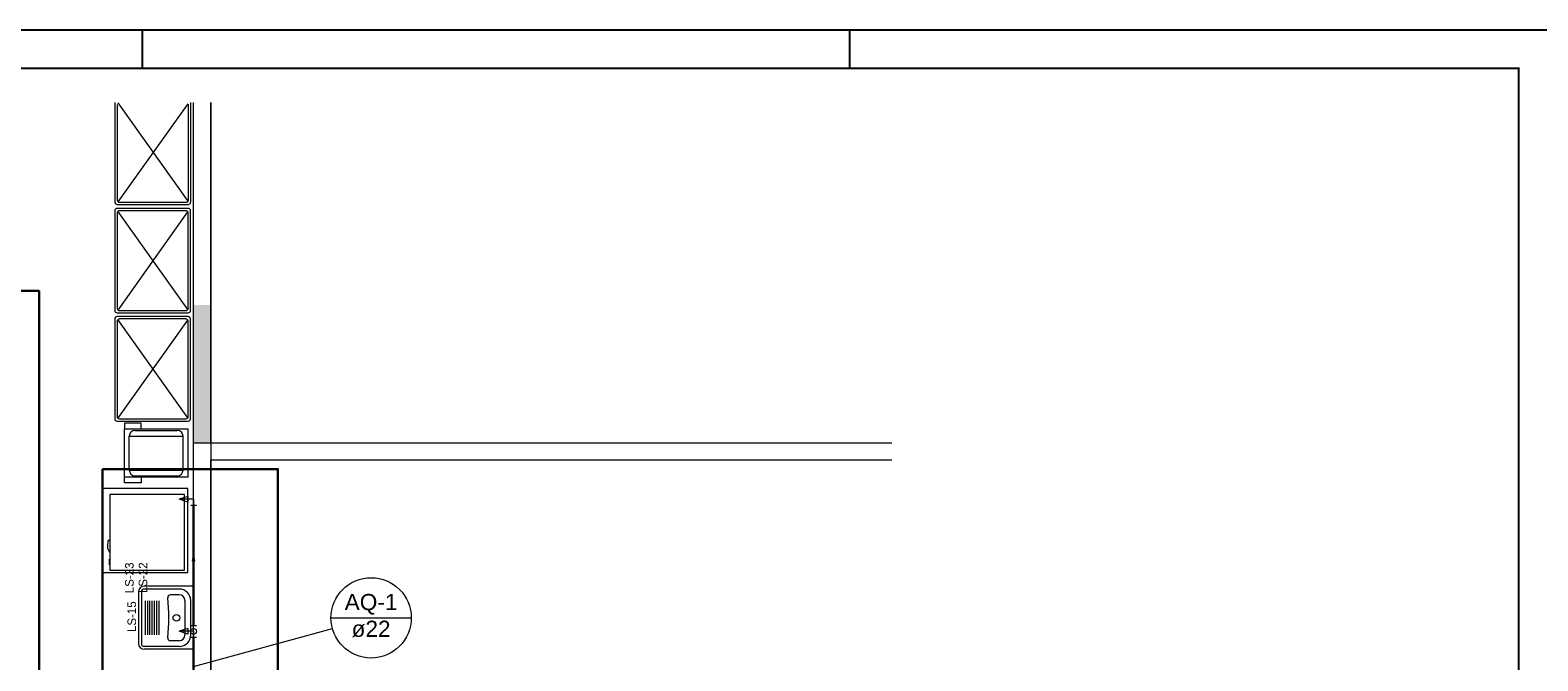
# Model space of a CAD drawing. Header units: millimetres. Extents: x -15 to 153, y -141 to 37.
# Tile 61 of 98: x 29 to 68, y 21 to 37. Entities that reach past the tile are written whole.
import ezdxf

# ---------------------------------------------------------------- set-up
doc = ezdxf.new("R2010")
doc.units = ezdxf.units.MM
doc.header["$MEASUREMENT"] = 0
doc.layers.get('0').update_dxf_attribs({"color": 5, "lineweight": 20})
for name, color, linetype, lineweight in [('AF-Conexões', 9, 'Continuous', 20), ('AF-Sentido tubo', 9, 'Continuous', 20), ('AF-Tubos', 4, 'Continuous', 30), ('AF-Tubos detalhe', 4, 'Continuous', 30), ('AQ-Indicação coluna', 5, 'Continuous', 20), ('AQ-Textos coluna', 7, 'Continuous', 20), ('DI-Detalhes', 1, 'Continuous', 30)]:
    doc.layers.add(name, color=color, linetype=linetype, lineweight=lineweight)
doc.layers.add('XX-CARIMBO', color=9, linetype='Continuous')
doc.layers.add('XX-FOLHA', color=253, linetype='Continuous')
doc.styles.add('Arial', font='arial.ttf')
doc.styles.add('romans.shx', font='txt')
doc.dimstyles.get("Standard").update_dxf_attribs({"dimtxt": 0.18, "dimasz": 0.18, "dimexe": 0.18, "dimexo": 0.0625, "dimgap": 0.09, "dimtad": 0, "dimtih": 1, "dimtoh": 1, "dimdec": 4, "dimzin": 0, "dimdsep": 46, "dimtxsty": 'Standard', "dimcen": 0.09, "dimadec": 0, "dimazin": 0, "dimtfac": 1, "dimtdec": 4, "dimtofl": 0, "dimtmove": 0, "dimatfit": 3, "dimfxl": 1, "dimtolj": 1, "dimtzin": 0, "dimarcsym": 0})

# ---------------------------------------------------------------- blocks, each defined once
blk = doc.blocks.new('Aprovacao A-1_SC')
at = {"layer": 'XX-CARIMBO', "ltscale": 0.5}
blk.add_line((840, 594), (0, 594), dxfattribs=at)
at = {"layer": 'XX-FOLHA', "ltscale": 0.5}
for p, q in [((470, 594), (470, 584)), ((470, 594), (470, 584)), ((655, 594), (655, 584)), ((655, 594), (655, 584))]:
    blk.add_line(p, q, dxfattribs=at)
at = {"layer": 'XX-FOLHA'}
blk.add_line((840, 594), (830, 594), dxfattribs=at)
at = {"layer": 'XX-FOLHA', "ltscale": 0.5, "const_width": 0.5}
blk.add_lwpolyline([(25, 584), (25, 10), (830, 10), (830, 584), (25, 584)], dxfattribs=at)

msp = doc.modelspace()

# ---------------------------------------------------------------- hatches: boundary and pattern name
at = {"linetype": 'Continuous'}
msp.add_hatch(color=256, dxfattribs=at).paths.add_polyline_path([(33.314, 29.855), (32.864, 29.855), (32.864, 26.255), (33.314, 26.255)])

# ---------------------------------------------------------------- linework, layer by layer
for p, q in [((30.808, 35.153), (30.808, 32.543)), ((30.868, 35.093), (30.868, 32.602)), ((32.72, 32.57), (30.889, 35.138)), ((30.893, 32.552), (32.722, 35.117)), ((32.726, 32.602), (32.726, 35.093)), ((32.788, 32.543), (32.788, 35.153)), ((32.864, 16.654), (32.864, 35.146)), ((33.314, 26.255), (33.314, 35.146)), ((32.725, 32.381), (30.863, 32.381)), ((30.868, 32.483), (32.726, 32.483)), ((30.926, 32.543), (32.668, 32.543)), ((30.805, 32.321), (30.805, 29.711)), ((30.863, 32.26), (30.863, 29.771)), ((32.717, 29.74), (30.886, 32.308)), ((30.89, 29.722), (32.717, 32.287)), ((32.663, 32.321), (30.925, 32.321)), ((32.725, 29.771), (32.725, 32.26)), ((32.785, 29.711), (32.785, 32.321)), ((30.863, 29.65), (32.725, 29.65)), ((30.925, 29.711), (32.663, 29.711)), ((30.8, 29.491), (30.8, 26.881)), ((32.722, 29.551), (30.862, 29.551)), ((30.862, 29.429), (30.862, 26.941)), ((32.713, 26.909), (30.881, 29.474)), ((30.886, 26.891), (32.716, 29.456)), ((32.662, 29.491), (30.922, 29.491)), ((32.722, 26.941), (32.722, 29.429)), ((32.78, 26.881), (32.78, 29.491)), ((30.862, 26.819), (32.722, 26.819)), ((30.922, 26.881), (32.662, 26.881)), ((31.489, 26.765), (31.055, 26.765)), ((31.055, 26.765), (31.055, 26.615)), ((31.183, 26.426), (32.587, 26.426)), ((31.183, 25.541), (31.183, 26.426)), ((31.331, 26.576), (32.437, 26.576)), ((31.489, 26.615), (31.489, 26.765)), ((32.587, 25.541), (32.587, 26.426)), ((32.864, 26.255), (51.12, 26.255)), ((33.314, 25.805), (51.12, 25.805)), ((33.314, 17.255), (33.314, 25.805)), ((31.055, 25.204), (31.055, 25.355)), ((31.183, 25.541), (32.587, 25.541)), ((31.331, 25.393), (32.437, 25.393)), ((31.489, 25.355), (31.489, 25.204)), ((31.489, 25.204), (31.055, 25.204)), ((30.472, 24.032), (30.472, 24.034)), ((30.472, 24.034), (30.476, 24.034)), ((30.472, 23.888), (30.472, 24.032)), ((30.472, 23.888), (30.472, 23.885)), ((30.472, 23.885), (30.472, 23.888)), ((30.472, 23.885), (30.476, 23.885)), ((30.476, 23.885), (30.472, 23.885)), ((30.476, 24.034), (30.479, 24.034)), ((30.476, 23.885), (30.479, 23.885)), ((30.647, 23.704), (30.625, 23.696)), ((30.674, 23.705), (30.647, 23.704)), ((30.616, 23.498), (30.616, 23.497)), ((30.616, 23.497), (30.674, 23.375)), ((30.668, 23.213), (30.67, 23.215)), ((30.668, 23.21), (30.668, 23.213)), ((30.668, 23.066), (30.668, 23.21)), ((30.668, 23.066), (30.668, 23.065)), ((30.668, 23.065), (30.668, 23.066)), ((30.668, 23.065), (30.67, 23.065)), ((30.67, 23.065), (30.668, 23.065)), ((30.67, 23.215), (30.674, 23.215)), ((30.67, 23.065), (30.674, 23.065)), ((32.864, 22.504), (31.574, 22.504)), ((32.864, 20.855), (32.864, 22.504)), ((31.424, 22.355), (31.424, 21.005)), ((31.498, 22.355), (31.498, 21.005)), ((32.488, 22.43), (31.574, 22.43)), ((31.604, 21.235), (31.604, 22.124)), ((31.664, 21.235), (31.664, 22.124)), ((31.723, 21.235), (31.723, 22.124)), ((31.784, 21.235), (31.784, 22.124)), ((31.844, 21.235), (31.844, 22.124)), ((31.903, 21.235), (31.903, 22.124)), ((31.964, 21.235), (31.964, 22.124)), ((32.488, 22.279), (32.263, 22.279)), ((32.639, 21.23), (32.639, 22.13)), ((32.789, 21.23), (32.789, 22.13)), ((32.488, 20.929), (31.574, 20.929)), ((32.488, 21.08), (32.263, 21.08)), ((32.864, 20.855), (31.574, 20.855))]:
    msp.add_line(p, q)
for points in [[(33.314, 35.146), (33.314, 17.255), (40.813, 17.255), (40.813, -1.195), (2.873, -1.195), (2.864, -1.195), (2.864, -0.745), (2.864, 35.146)], [(32.713, 25.355), (31.055, 25.355), (31.055, 26.615), (32.713, 26.615), (32.713, 25.355)], [(30.479, 25.055), (30.479, 22.864), (32.713, 22.864), (32.713, 25.055), (30.479, 25.055)], [(30.674, 24.905), (30.674, 22.925), (32.623, 22.925), (32.623, 24.905), (30.674, 24.905)]]:
    msp.add_lwpolyline(points)
msp.add_circle((32.414, 21.68), 0.0879)
for centre, radius, start, end in [((30.863, 32.321), 0.06, 90, 180), ((30.868, 32.543), 0.06, 180, 270), ((30.926, 32.602), 0.06, 180, 270), ((32.668, 32.602), 0.06, 270, 0), ((32.725, 32.321), 0.06, 0, 90), ((32.726, 32.543), 0.06, 270, 0), ((30.925, 32.26), 0.06, 90, 180), ((32.663, 32.26), 0.06, 0, 90), ((30.863, 29.711), 0.06, 180, 270), ((30.925, 29.771), 0.06, 180, 270), ((32.663, 29.771), 0.06, 270, 0), ((32.725, 29.711), 0.06, 270, 0), ((30.862, 29.491), 0.06, 90, 180), ((30.922, 29.429), 0.06, 90, 180), ((32.662, 29.429), 0.06, 0, 90), ((32.722, 29.491), 0.06, 0, 90), ((30.862, 26.881), 0.06, 180, 270), ((30.922, 26.941), 0.06, 180, 270), ((32.662, 26.941), 0.06, 270, 0), ((32.722, 26.881), 0.06, 270, 0), ((31.331, 26.426), 0.15, 90, 180), ((32.437, 26.426), 0.15, 0, 90), ((31.331, 25.541), 0.15, 180, 270), ((32.437, 25.541), 0.15, 270, 0), ((31.547, 23.552), 0.934, 171.197, 183.439), ((31.574, 22.355), 0.15, 90, 180), ((31.574, 22.355), 0.075, 90, 180), ((32.263, 22.205), 0.075, 90, 180), ((27.641, 21.68), 4.578, 353.415, 6.5849), ((32.488, 22.13), 0.3, 0, 90), ((32.488, 22.13), 0.15, 0, 90), ((31.574, 21.005), 0.15, 180, 270), ((31.574, 21.005), 0.075, 180, 270), ((32.263, 21.154), 0.075, 180, 270), ((32.488, 21.23), 0.15, 270, 0), ((32.488, 21.23), 0.3, 270, 0)]:
    msp.add_arc(centre, radius, start, end)
at = {"layer": 'AF-Conexões', "linetype": 'Continuous'}
for p, q in [((32.714, 24.851), (32.489, 24.776)), ((32.714, 24.851), (32.714, 24.701)), ((32.864, 24.776), (32.489, 24.776)), ((32.714, 24.701), (32.489, 24.776)), ((32.789, 24.626), (32.939, 24.626)), ((32.864, 24.776), (32.864, 24.626)), ((32.714, 21.401), (32.489, 21.326)), ((32.864, 21.326), (32.489, 21.326)), ((32.714, 21.251), (32.489, 21.326)), ((32.714, 21.401), (32.714, 21.251)), ((32.789, 21.476), (32.939, 21.476)), ((32.864, 21.326), (32.864, 21.476)), ((32.864, 21.326), (32.864, 21.176)), ((32.789, 21.176), (32.939, 21.176))]:
    msp.add_line(p, q, dxfattribs=at)
msp.add_circle((32.864, 21.326), 0.075, dxfattribs=at)
msp.add_circle((32.864, 21.326), 0.075, dxfattribs=at)
msp.add_circle((32.864, 21.326), 0.075, dxfattribs=at)
at = {"layer": 'AF-Tubos'}
msp.add_line((32.864, 21.476), (32.864, 24.626), dxfattribs=at)
at = {"layer": 'AF-Tubos detalhe'}
msp.add_line((32.864, 19.793), (32.864, 21.176), dxfattribs=at)
at = {"layer": 'AQ-Indicação coluna'}
for p, q in [((32.864, 20.405), (36.493, 21.401)), ((36.456, 21.678), (38.556, 21.678))]:
    msp.add_line(p, q, dxfattribs=at)
msp.add_circle((37.506, 21.678), 1.05, dxfattribs=at)
at = {"layer": 'DI-Detalhes', "linetype": 'Continuous'}
for points in [[(21.258, 30.223), (28.823, 30.223), (28.823, 9.893), (21.258, 9.893), (21.258, 30.223)], [(30.481, 25.568), (35.069, 25.568), (35.069, 17.255), (30.481, 17.255), (30.481, 25.568)]]:
    msp.add_lwpolyline(points, close=True, dxfattribs=at)

# ---------------------------------------------------------------- block references
at = {"xscale": 0.1, "yscale": 0.1, "zscale": 0.1}
msp.add_blockref('Aprovacao A-1_SC', (-15.483, -22.36), dxfattribs=at)

# ---------------------------------------------------------------- texts
at = {"char_height": 0.225, "width": 1.34998, "rotation": 90.0002, "line_spacing_factor": 0.798, "style": 'romans.shx'}
for s, insert, attachment_point in [('LS-23', (31.299, 23.125), 9), ('LS-22', (31.656, 23.128), 9), ('LS-15', (31.362, 21.307), 7)]:
    msp.add_mtext(s, dxfattribs=dict(at, insert=insert, attachment_point=attachment_point))
at = {"layer": 'AQ-Textos coluna', "char_height": 0.4236, "attachment_point": 8, "line_spacing_factor": 0.798, "style": 'Arial'}
for s, insert, width in [('AQ-1', (37.505, 21.763), 2.03328), ('ø22', (37.505, 21.169), 1.52496)]:
    msp.add_mtext(s, dxfattribs=dict(at, insert=insert, width=width))

# ---------------------------------------------------------------- leaders
at = {"layer": 'AF-Sentido tubo'}
msp.add_leader([(32.864, 23.263), (32.864, 22.84)], dimstyle='Standard', override={"dimasz": 0.1, "dimldrblk": 'CLOSED'}, dxfattribs=at)

doc.saveas('drawing.dxf')
